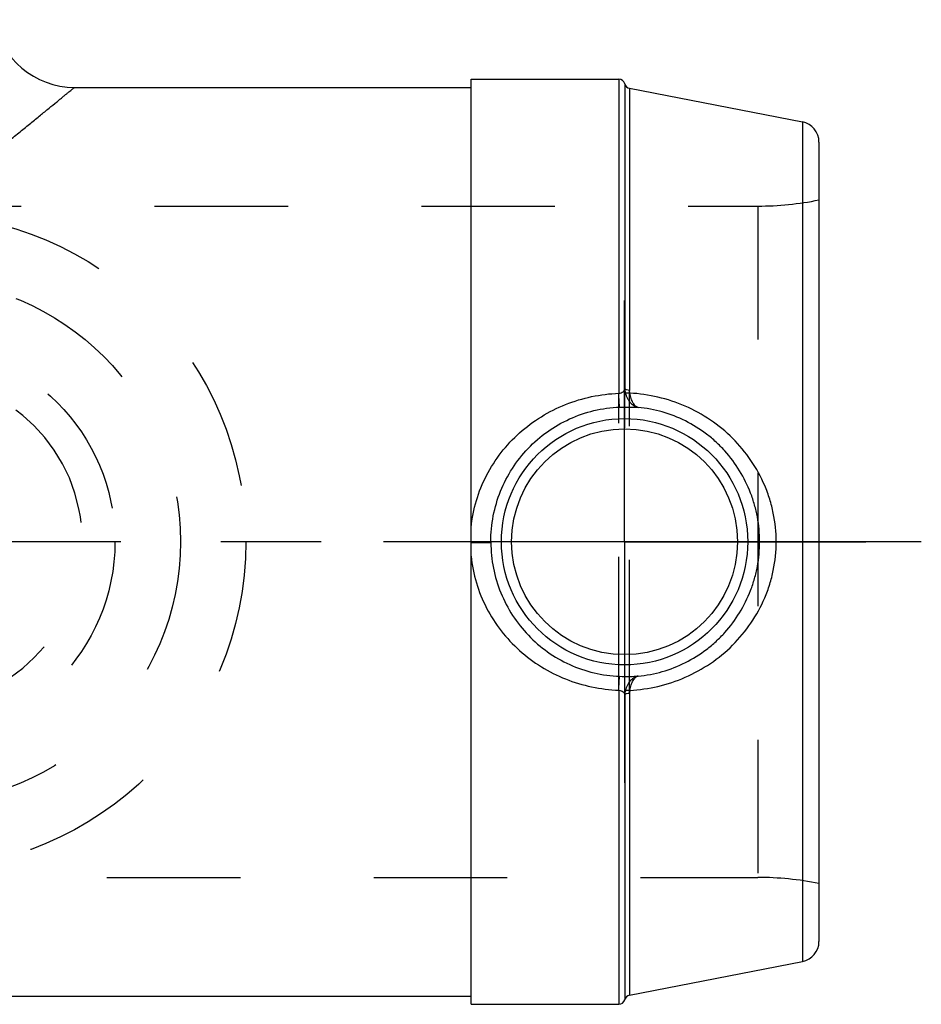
# Model space of a CAD drawing. Header units: millimetres. Extents: x 437 to 563, y 420 to 580.
# Tile 3 of 4: x 519 to 563, y 425 to 473. Entities that reach past the tile are written whole.
import ezdxf

# ---------------------------------------------------------------- set-up
doc = ezdxf.new("R2010")
doc.units = ezdxf.units.MM
doc.header["$LTSCALE"] = 65.185185
doc.linetypes.add('CENTER', pattern=[0.6, 0.375, -0.075, 0.075, -0.075])
doc.linetypes.add('HIDDEN', pattern=[0.2, 0.1, -0.1])
for name, color, linetype in [('ACHSEN_S', 7, 'CONTINUOUS'), ('KOERPER', 7, 'CONTINUOUS'), ('KONST.EL_MIT_GEO', 7, 'CONTINUOUS'), ('KURVEN', 7, 'CONTINUOUS')]:
    doc.layers.add(name, color=color, linetype=linetype)

msp = doc.modelspace()

# ---------------------------------------------------------------- linework, layer by layer
at = {"layer": 'ACHSEN_S', "color": 2, "linetype": 'CENTER'}
msp.add_line((563, 447.299), (437, 447.299), dxfattribs=at)
at = {"layer": 'KOERPER', "color": 7, "linetype": 'Continuous'}
for p, q in [((541, 469.899), (548.218, 469.899)), ((521.622, 469.499), (541, 469.499)), ((459, 425.099), (541, 425.099)), ((541, 424.699), (548.218, 424.699))]:
    msp.add_line(p, q, dxfattribs=at)
at = {"layer": 'KOERPER', "color": 8, "linetype": 'HIDDEN'}
for p, q in [((541, 425.099), (541, 469.499)), ((512.5, 463.699), (555.015, 463.699)), ((444.985, 430.899), (555.015, 430.899))]:
    msp.add_line(p, q, dxfattribs=at)
at = {"layer": 'KOERPER', "color": 2, "linetype": 'CENTER'}
for q in [(548.5, 459.085), (536.714, 447.299), (560.286, 447.299), (548.5, 435.513)]:
    msp.add_line((548.5, 447.299), q, dxfattribs=at)
at = {"layer": 'KONST.EL_MIT_GEO', "color": 7, "linetype": 'Continuous'}
for p, q in [((541, 424.699), (541, 469.899)), ((548.218, 469.899), (548.218, 454.551)), ((548.509, 469.673), (548.509, 454.768)), ((548.743, 469.452), (557.191, 467.81)), ((548.743, 469.452), (548.743, 454.695)), ((557.191, 467.81), (557.191, 426.788)), ((558, 466.828), (558, 427.77)), ((541.964, 447.299), (541, 447.299)), ((548.218, 440.047), (548.218, 424.699)), ((548.509, 439.83), (548.509, 424.925)), ((548.743, 439.903), (548.743, 425.146)), ((548.743, 425.146), (557.191, 426.788))]:
    msp.add_line(p, q, dxfattribs=at)
at = {"layer": 'KONST.EL_MIT_GEO', "color": 8, "linetype": 'HIDDEN'}
for p, q in [((555.015, 463.699), (555.015, 430.899)), ((548.509, 439.83), (548.509, 454.768)), ((548.743, 439.903), (548.743, 454.695)), ((548.218, 440.047), (548.218, 454.551))]:
    msp.add_line(p, q, dxfattribs=at)
at = {"layer": 'KONST.EL_MIT_GEO', "color": 7, "linetype": 'Continuous'}
for radius in [6.017, 5.517]:
    msp.add_circle((548.5, 447.299), radius, dxfattribs=at)
for centre, radius, start, end in [((521.622, 473.499), 4, 190, 270), ((548.218, 469.599), 0.3, 14.2115, 90), ((548.8, 469.746), 0.3, 194.2115, 259), ((557, 466.828), 1, 0, 79), ((549.521, 454.815), 1.013, 182.6364, 193.7989), ((548.584, 447.299), 6.62, 180, 180.3004), ((549.521, 439.783), 1.013, 166.2011, 177.3637), ((557, 427.77), 1, 281, 360), ((548.218, 424.999), 0.3, 270, 345.7885), ((548.8, 424.852), 0.3, 101, 165.7885)]:
    msp.add_arc(centre, radius, start, end, dxfattribs=at)
at = {"layer": 'KONST.EL_MIT_GEO', "color": 8, "linetype": 'HIDDEN'}
for centre, start, end in [((555.015, 478.699), 270, 281.4783), ((555.015, 415.899), 78.5217, 90)]:
    msp.add_arc(centre, 15, start, end, dxfattribs=at)
at = {"layer": 'KONST.EL_MIT_GEO', "color": 7, "linetype": 'Continuous'}
for points, knots in [([(478.378, 469.499), (478.378, 469.499), (478.378, 469.498), (478.38, 469.497), (478.383, 469.494), (478.387, 469.491), (478.392, 469.487), (478.401, 469.48), (478.415, 469.468), (478.436, 469.451), (478.461, 469.431), (478.49, 469.407), (478.538, 469.368), (478.608, 469.31), (478.706, 469.23), (478.82, 469.137), (478.951, 469.03), (479.097, 468.91), (479.323, 468.726), (479.64, 468.467), (480.06, 468.124), (480.53, 467.741), (481.045, 467.322), (481.601, 466.87), (482.194, 466.388), (483.048, 465.696), (484.184, 464.779), (485.619, 463.627), (487.137, 462.418), (488.726, 461.169), (490.378, 459.892), (491.798, 458.826), (492.969, 457.979), (493.87, 457.348), (494.793, 456.733), (495.743, 456.144), (496.729, 455.599), (497.761, 455.127), (498.672, 454.841), (499.426, 454.717), (500, 454.685), (500.574, 454.717), (501.328, 454.841), (502.239, 455.127), (503.271, 455.599), (504.257, 456.144), (505.207, 456.733), (506.13, 457.348), (507.031, 457.979), (508.202, 458.826), (509.622, 459.892), (511.274, 461.169), (512.863, 462.418), (514.381, 463.627), (515.816, 464.779), (516.952, 465.696), (517.806, 466.388), (518.399, 466.87), (518.955, 467.322), (519.47, 467.741), (519.94, 468.124), (520.36, 468.467), (520.677, 468.726), (520.903, 468.91), (521.049, 469.03), (521.18, 469.137), (521.294, 469.23), (521.392, 469.31), (521.462, 469.368), (521.51, 469.407), (521.539, 469.431), (521.564, 469.451), (521.585, 469.468), (521.6, 469.481), (521.611, 469.489), (521.617, 469.494), (521.62, 469.497), (521.622, 469.498), (521.622, 469.499), (521.622, 469.499)], [0, 0, 0, 0, 0.000014, 0.000055, 0.000125, 0.000222, 0.000346, 0.000499, 0.000886, 0.001383, 0.001989, 0.002704, 0.003527, 0.005493, 0.007877, 0.010671, 0.013863, 0.017441, 0.021391, 0.030354, 0.040639, 0.05213, 0.064716, 0.078289, 0.09275, 0.10801, 0.140605, 0.175512, 0.212286, 0.250572, 0.29009, 0.330617, 0.351204, 0.371982, 0.392936, 0.414055, 0.435331, 0.456759, 0.478321, 0.489153, 0.5, 0.510847, 0.521679, 0.543241, 0.564669, 0.585945, 0.607064, 0.628018, 0.648796, 0.669383, 0.70991, 0.749428, 0.787714, 0.824488, 0.859395, 0.89199, 0.90725, 0.921711, 0.935284, 0.94787, 0.959361, 0.969646, 0.978609, 0.982559, 0.986137, 0.989329, 0.992123, 0.994507, 0.996473, 0.997296, 0.998011, 0.998617, 0.999114, 0.999501, 0.999778, 0.999875, 0.999945, 0.999986, 1, 1, 1, 1]), ([(548.218, 454.551), (548.259, 454.558), (548.332, 454.575), (548.425, 454.622), (548.485, 454.69), (548.503, 454.742), (548.509, 454.768)], [0, 0, 0, 0, 0.316772, 0.578249, 0.795345, 1, 1, 1, 1]), ([(548.743, 454.695), (548.693, 454.698), (548.623, 454.708), (548.545, 454.738), (548.518, 454.757), (548.509, 454.768)], [0, 0, 0, 0, 0.605418, 0.834187, 1, 1, 1, 1]), ([(548.757, 454.56), (548.754, 454.571), (548.746, 454.615), (548.743, 454.661), (548.743, 454.695)], [0, 0, 0, 0, 0.251759, 1, 1, 1, 1]), ([(541, 447.996), (541.044, 448.439), (541.218, 449.317), (541.72, 450.555), (542.44, 451.677), (543.348, 452.647), (544.414, 453.442), (545.605, 454.04), (546.885, 454.427), (547.773, 454.535), (548.218, 454.551)], [0, 0, 0, 0, 0.125635, 0.250768, 0.375372, 0.49968, 0.624066, 0.748864, 0.874217, 1, 1, 1, 1]), ([(548.256, 453.873), (548.255, 453.875), (548.254, 453.881), (548.253, 453.892), (548.251, 453.909), (548.249, 453.931), (548.248, 453.958), (548.245, 454.005), (548.241, 454.076), (548.235, 454.174), (548.23, 454.288), (548.224, 454.416), (548.22, 454.505), (548.218, 454.551)], [0, 0, 0, 0, 0.008208, 0.024714, 0.049465, 0.08233, 0.123128, 0.171625, 0.290575, 0.436475, 0.605997, 0.795275, 1, 1, 1, 1]), ([(548.537, 454.573), (548.561, 454.479), (548.613, 454.344), (548.711, 454.185), (548.792, 454.083), (548.88, 453.998), (548.999, 453.913), (549.099, 453.873), (549.165, 453.864)], [0, 0, 0, 0, 0.292429, 0.431054, 0.562234, 0.684809, 0.798305, 1, 1, 1, 1]), ([(548.757, 454.56), (548.712, 454.554), (548.65, 454.549), (548.576, 454.558), (548.548, 454.567), (548.537, 454.573)], [0, 0, 0, 0, 0.605187, 0.833907, 1, 1, 1, 1]), ([(555.909, 447.299), (555.909, 447.767), (555.837, 448.473), (555.603, 449.382), (555.28, 450.263), (554.714, 451.298), (553.81, 452.384), (552.718, 453.281), (551.48, 453.96), (550.146, 454.403), (549.219, 454.535), (548.757, 454.56)], [0, 0, 0, 0, 0.12525, 0.187929, 0.250588, 0.375719, 0.500896, 0.62617, 0.751396, 0.876181, 1, 1, 1, 1]), ([(549.165, 453.864), (549.143, 453.868), (549.097, 453.884), (549.034, 453.93), (548.973, 453.994), (548.893, 454.112), (548.811, 454.301), (548.771, 454.468), (548.757, 454.56)], [0, 0, 0, 0, 0.079982, 0.170068, 0.273685, 0.392168, 0.67211, 1, 1, 1, 1]), ([(541.964, 447.299), (541.964, 447.721), (542.045, 448.565), (542.404, 449.78), (542.983, 450.899), (543.759, 451.885), (544.708, 452.706), (545.798, 453.334), (546.995, 453.743), (547.834, 453.858), (548.256, 453.873)], [0, 0, 0, 0, 0.126051, 0.25155, 0.376254, 0.500344, 0.624328, 0.748781, 0.874046, 1, 1, 1, 1]), ([(548.256, 453.873), (548.431, 453.88), (548.734, 453.882), (549.037, 453.869), (549.165, 453.864)], [0, 0, 0, 0, 0.577959, 1, 1, 1, 1]), ([(555.1, 447.299), (555.1, 447.704), (555.044, 448.313), (554.86, 449.103), (554.605, 449.872), (554.155, 450.784), (553.546, 451.599), (552.975, 452.175), (552.353, 452.696), (551.49, 453.235), (550.358, 453.676), (549.563, 453.826), (549.165, 453.864)], [0, 0, 0, 0, 0.125287, 0.18796, 0.2506, 0.375681, 0.50078, 0.563446, 0.626148, 0.751418, 0.876273, 1, 1, 1, 1]), ([(541, 447.261), (541.121, 447.261), (541.297, 447.262), (541.521, 447.263), (541.664, 447.264), (541.782, 447.264), (541.872, 447.264), (541.929, 447.264), (541.957, 447.265), (541.965, 447.264)], [0, 0, 0, 0, 0.377237, 0.547332, 0.696947, 0.820831, 0.914634, 0.975064, 1, 1, 1, 1]), ([(541.965, 447.264), (541.967, 446.844), (542.052, 446.003), (542.414, 444.794), (542.995, 443.681), (543.772, 442.701), (544.718, 441.885), (545.806, 441.261), (546.999, 440.854), (547.836, 440.74), (548.256, 440.724)], [0, 0, 0, 0, 0.126047, 0.251534, 0.376227, 0.500315, 0.624304, 0.748768, 0.874041, 1, 1, 1, 1]), ([(548.757, 440.038), (549.219, 440.062), (550.146, 440.194), (551.48, 440.637), (552.718, 441.317), (553.81, 442.214), (554.714, 443.3), (555.28, 444.335), (555.603, 445.216), (555.837, 446.125), (555.909, 446.83), (555.909, 447.299)], [0, 0, 0, 0, 0.123818, 0.248603, 0.37383, 0.499103, 0.62428, 0.749412, 0.81207, 0.87475, 1, 1, 1, 1]), ([(549.165, 440.734), (549.563, 440.772), (550.358, 440.921), (551.49, 441.363), (552.353, 441.902), (552.975, 442.423), (553.546, 442.999), (554.155, 443.813), (554.605, 444.726), (554.86, 445.495), (555.044, 446.284), (555.1, 446.894), (555.1, 447.299)], [0, 0, 0, 0, 0.123726, 0.248581, 0.373852, 0.436554, 0.499219, 0.624319, 0.749399, 0.81204, 0.874713, 1, 1, 1, 1]), ([(541, 446.601), (541.044, 446.159), (541.218, 445.281), (541.72, 444.042), (542.44, 442.921), (543.348, 441.951), (544.414, 441.156), (545.605, 440.557), (546.885, 440.171), (547.773, 440.063), (548.218, 440.047)], [0, 0, 0, 0, 0.125635, 0.250768, 0.375372, 0.49968, 0.624066, 0.748864, 0.874217, 1, 1, 1, 1]), ([(548.218, 440.047), (548.22, 440.093), (548.224, 440.182), (548.23, 440.309), (548.235, 440.423), (548.241, 440.522), (548.245, 440.592), (548.248, 440.639), (548.249, 440.667), (548.251, 440.689), (548.253, 440.706), (548.254, 440.717), (548.255, 440.723), (548.256, 440.724)], [0, 0, 0, 0, 0.204725, 0.394003, 0.563525, 0.709424, 0.828375, 0.876872, 0.917669, 0.950535, 0.975286, 0.991792, 1, 1, 1, 1]), ([(548.256, 440.724), (548.431, 440.718), (548.734, 440.716), (549.037, 440.728), (549.165, 440.734)], [0, 0, 0, 0, 0.577957, 1, 1, 1, 1]), ([(549.165, 440.734), (549.099, 440.724), (548.999, 440.685), (548.88, 440.6), (548.792, 440.515), (548.711, 440.413), (548.613, 440.254), (548.561, 440.119), (548.537, 440.024)], [0, 0, 0, 0, 0.201687, 0.315187, 0.437763, 0.568942, 0.70757, 1, 1, 1, 1]), ([(548.757, 440.038), (548.771, 440.129), (548.811, 440.297), (548.893, 440.486), (548.973, 440.603), (549.034, 440.668), (549.097, 440.713), (549.143, 440.73), (549.165, 440.734)], [0, 0, 0, 0, 0.327891, 0.607835, 0.72632, 0.829937, 0.920022, 1, 1, 1, 1]), ([(548.218, 440.047), (548.259, 440.04), (548.332, 440.023), (548.425, 439.976), (548.485, 439.908), (548.503, 439.855), (548.509, 439.83)], [0, 0, 0, 0, 0.316772, 0.578251, 0.795345, 1, 1, 1, 1]), ([(548.509, 439.83), (548.518, 439.841), (548.545, 439.86), (548.623, 439.89), (548.693, 439.9), (548.743, 439.903)], [0, 0, 0, 0, 0.165813, 0.394582, 1, 1, 1, 1]), ([(548.537, 440.024), (548.548, 440.031), (548.576, 440.04), (548.65, 440.049), (548.712, 440.044), (548.757, 440.038)], [0, 0, 0, 0, 0.166093, 0.394813, 1, 1, 1, 1]), ([(548.757, 440.038), (548.754, 440.027), (548.746, 439.982), (548.743, 439.937), (548.743, 439.903)], [0, 0, 0, 0, 0.251759, 1, 1, 1, 1])]:
    msp.add_open_spline(points, degree=3, knots=knots, dxfattribs=at)
at = {"layer": 'KURVEN', "color": 8, "linetype": 'HIDDEN'}
for radius in [16, 12.8, 9.6]:
    msp.add_circle((514, 447.299), radius, dxfattribs=at)
msp.add_arc((514, 447.299), 8, 180, 90, dxfattribs=at)

doc.saveas('drawing.dxf')
